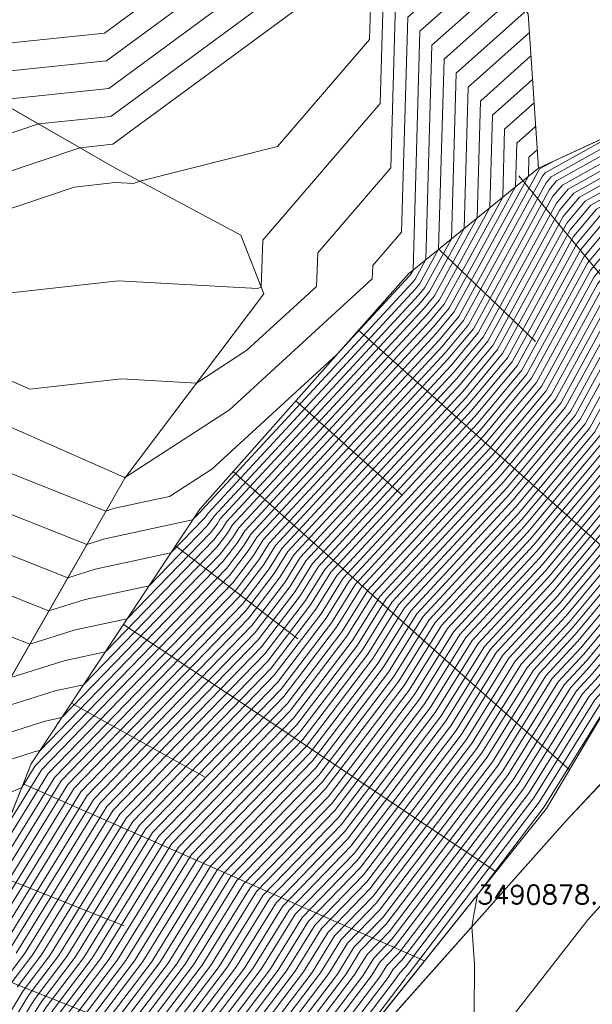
# Model space of a CAD drawing. Header units: metres. Extents: x 3490449 to 3490968, y 5754217 to 5754743.
# Tile 175 of 212: x 3490864 to 3490876, y 5754603 to 5754624. Entities that reach past the tile are written whole.
import ezdxf
from ezdxf.enums import TextEntityAlignment as Align

# ---------------------------------------------------------------- set-up
doc = ezdxf.new("R2010")
doc.units = ezdxf.units.M
doc.header["$LTSCALE"] = 0.25
doc.linetypes.add('Kartierung-07$0$AUSGEZOGEN', pattern=[0])
for name, color, linetype, lineweight, true_color in [('Kartierung-07$0$$BOESCHUNG', 7, 'Continuous', 18, 0x82563a), ('Kartierung-07$0$$BRUCH', 7, 'Continuous', 18, 0x82563a), ('Kartierung-07$0$$HOEHEN_Haupt', 7, 'Continuous', 18, 0x82563a), ('Kartierung-07$0$$HOEHEN_Mittel', 7, 'Continuous', 18, 0x82563a), ('Kartierung-07$0$$P_INF_FL', 7, 'Kartierung-07$0$AUSGEZOGEN', 18, 0x82563a), ('Kartierung-07$0$$P_INF_H_Schacht', 7, 'Kartierung-07$0$AUSGEZOGEN', 18, 0x82563a), ('Kartierung-07$0$$P_INF_NR_Schacht', 7, 'Kartierung-07$0$AUSGEZOGEN', 18, 0x82563a), ('Kartierung-07$0$$P_INF_X', 7, 'Kartierung-07$0$AUSGEZOGEN', 18, 0x82563a), ('Kartierung-07$0$$PKT_SS', 7, 'Continuous', 18, 0x82563a), ('Kartierung-07$0$B_Befestigt', 7, 'Continuous', 18, 0x82563a), ('Kartierung-07$0$B_Boeschung_OK', 7, 'Continuous', 18, 0x82563a), ('Kartierung-07$0$B_Boeschung_UK', 7, 'Continuous', 18, 0x82563a), ('Kartierung-07$0$B_Gelaendeknick', 7, 'Continuous', 18, 0x82563a), ('Kartierung-07$0$Hilfe_DGM', 7, 'Continuous', 18, 0x82563a), ('Kartierung-07$0$SYM_SS', 7, 'Kartierung-07$0$AUSGEZOGEN', 18, 0x82563a)]:
    doc.layers.add(name, color=color, linetype=linetype, lineweight=lineweight, true_color=true_color)
doc.styles.add('Kartierung-07$0$2', font='TXT')
doc.styles.add('Kartierung-07$0$STANDARD', font='romans.shx', dxfattribs={"width": 0.8})

# ---------------------------------------------------------------- blocks, each defined once
blk = doc.blocks.new('Kartierung-07$0$PKT_SS')
at = {"layer": 'Kartierung-07$0$SYM_SS'}
for p, q in [((-0.247, 0.247), (-0.177, 0.177)), ((0.177, 0.177), (0.247, 0.247)), ((0.177, 0.177), (0.247, 0.247)), ((-0.247, -0.247), (-0.177, -0.177)), ((0.177, -0.177), (0.247, -0.247))]:
    blk.add_line(p, q, dxfattribs=at)
blk.add_circle((0, 0), 0.35, dxfattribs=at)
at = {"layer": 'Kartierung-07$0$$P_INF_FL', "style": 'Kartierung-07$0$STANDARD'}
blk.add_attdef('CODE', text='', height=0.8, dxfattribs=at).set_placement((0, 1.7), align=Align.CENTER)
at = {"layer": 'Kartierung-07$0$$P_INF_H_Schacht', "style": 'Kartierung-07$0$STANDARD'}
blk.add_attdef('H', text='', height=0.8, dxfattribs=at).set_placement((0, -1.4), align=Align.CENTER)
at = {"layer": 'Kartierung-07$0$$P_INF_NR_Schacht', "style": 'Kartierung-07$0$STANDARD'}
blk.add_attdef('NR', text='', height=0.8, dxfattribs=at).set_placement((0, 0.7), align=Align.CENTER)
at = {"layer": 'Kartierung-07$0$$P_INF_X', "style": 'Kartierung-07$0$STANDARD'}
blk.add_attdef('X', text='', height=0.8, dxfattribs=at).set_placement((-0.9, -0.4), align=Align.RIGHT)
blk.add_attdef('Y', (0.7, -0.4), '', height=0.8, dxfattribs=at)
at = {"layer": 'Kartierung-07$0$SYM_SS', "style": 'Kartierung-07$0$2'}
blk.add_text('S', height=0.35, dxfattribs=at).set_placement((0, -0.178), align=Align.CENTER)

msp = doc.modelspace()

# ---------------------------------------------------------------- linework, layer by layer
at = {"layer": 'Kartierung-07$0$$BOESCHUNG', "ltscale": 0.02}
for p, q in [((3490874.881, 5754620.434, 0.195), (3490880.504, 5754613.638, -7.786)), ((3490873.186, 5754618.884), (3490875.233, 5754616.925)), ((3490871.48, 5754617.162), (3490878.341, 5754611.076)), ((3490870.152, 5754615.666), (3490872.415, 5754613.659)), ((3490868.825, 5754614.17), (3490875.955, 5754607.845)), ((3490867.602, 5754612.594), (3490870.197, 5754610.624)), ((3490866.497, 5754610.927), (3490874.398, 5754605.692)), ((3490865.392, 5754609.26), (3490868.214, 5754607.698)), ((3490864.372, 5754607.549), (3490872.884, 5754603.801)), ((3490863.632, 5754605.69), (3490866.513, 5754604.543)), ((3490862.892, 5754603.832), (3490870.487, 5754600.807))]:
    msp.add_line(p, q, dxfattribs=at)
at = {"layer": 'Kartierung-07$0$$BRUCH', "ltscale": 0.02}
for p, q in [((3490875.297, 5754620.6), (3490882.316, 5754623.829)), ((3490866.312, 5754620.604), (3490862.905, 5754622.561)), ((3490866.312, 5754620.604), (3490868.988, 5754619.179)), ((3490872.543, 5754618.361), (3490875.297, 5754620.6)), ((3490868.988, 5754619.179), (3490869.472, 5754617.937)), ((3490868.117, 5754613.372), (3490872.543, 5754618.361)), ((3490869.472, 5754617.937), (3490866.524, 5754614.028)), ((3490866.524, 5754614.028), (3490863.251, 5754608.315)), ((3490864.542, 5754607.976), (3490868.117, 5754613.372)), ((3490875.874, 5754606.751), (3490880.25, 5754611.434)), ((3490881.245, 5754610.114), (3490876.343, 5754604.667)), ((3490876.765, 5754609.204), (3490875.467, 5754607.028)), ((3490861.407, 5754600.105), (3490864.542, 5754607.976)), ((3490875.467, 5754607.028), (3490869.689, 5754599.81)), ((3490869.689, 5754599.81), (3490875.874, 5754606.751)), ((3490876.343, 5754604.667), (3490871.064, 5754597.908))]:
    msp.add_line(p, q, dxfattribs=at)
at = {"layer": 'Kartierung-07$0$$HOEHEN_Haupt', "ltscale": 0.02}
for points in [[(3490856.34, 5754586.144), (3490856.648, 5754586.81), (3490858.784, 5754591.035), (3490860.537, 5754593.491), (3490861.584, 5754595.324), (3490863.228, 5754597.69), (3490864.441, 5754599.808), (3490865.76, 5754601.983), (3490865.894, 5754602.201), (3490867.088, 5754603.774), (3490868.352, 5754605.815), (3490870.507, 5754608.039), (3490872.008, 5754610.013), (3490872.719, 5754611.154), (3490874.82, 5754613.423), (3490876.287, 5754615.182), (3490877.216, 5754616.88), (3490878.457, 5754618.368), (3490882.283, 5754620.505), (3490884.15, 5754622.278), (3490885.585, 5754623.646), (3490889.848, 5754627.913), (3490891.039, 5754629.42), (3490894.97, 5754634.628)], [(3490857.1, 5754585.696), (3490857.741, 5754587.081), (3490859.503, 5754590.567), (3490860.95, 5754592.594), (3490862.365, 5754595.07), (3490863.726, 5754597.029), (3490865.271, 5754599.727), (3490866.367, 5754601.534), (3490866.53, 5754601.8), (3490867.985, 5754603.716), (3490869.042, 5754605.424), (3490870.845, 5754607.285), (3490872.559, 5754609.538), (3490873.37, 5754610.84), (3490875.133, 5754612.744), (3490876.802, 5754614.744), (3490877.582, 5754616.17), (3490879.06, 5754617.943), (3490882.275, 5754619.739), (3490884.574, 5754621.92), (3490886.338, 5754623.603), (3490889.978, 5754627.246), (3490891.598, 5754629.296), (3490894.987, 5754633.786)], [(3490863.61, 5754599.89), (3490865.153, 5754602.431), (3490865.257, 5754602.602), (3490866.191, 5754603.832), (3490867.662, 5754606.207), (3490870.169, 5754608.794), (3490871.458, 5754610.489), (3490872.068, 5754611.468), (3490874.507, 5754614.102), (3490875.772, 5754615.619), (3490876.85, 5754617.589), (3490877.855, 5754618.794), (3490882.291, 5754621.272), (3490883.727, 5754622.636), (3490884.831, 5754623.688), (3490889.719, 5754628.581), (3490890.48, 5754629.544), (3490893.357, 5754633.354)], [(3490895.005, 5754632.944), (3490892.157, 5754629.172), (3490890.107, 5754626.579), (3490887.092, 5754623.561), (3490884.997, 5754621.563), (3490882.268, 5754618.972), (3490879.663, 5754617.517), (3490877.948, 5754615.461), (3490877.317, 5754614.307), (3490875.446, 5754612.065), (3490874.022, 5754610.526), (3490873.11, 5754609.062), (3490871.184, 5754606.53), (3490869.733, 5754605.032), (3490868.882, 5754603.658), (3490867.166, 5754601.399), (3490866.975, 5754601.086), (3490866.101, 5754599.646), (3490864.224, 5754596.368), (3490863.146, 5754594.815), (3490861.363, 5754591.697), (3490860.223, 5754590.1), (3490858.834, 5754587.352), (3490857.861, 5754585.249)], [(3490858.621, 5754584.801), (3490859.927, 5754587.623), (3490860.943, 5754589.632), (3490861.776, 5754590.8), (3490863.926, 5754594.561), (3490864.722, 5754595.707), (3490866.931, 5754599.565), (3490867.582, 5754600.637), (3490867.803, 5754600.998), (3490869.778, 5754603.6), (3490870.423, 5754604.641), (3490871.522, 5754605.775), (3490873.661, 5754608.587), (3490874.673, 5754610.212), (3490875.759, 5754611.386), (3490877.832, 5754613.869), (3490878.314, 5754614.751), (3490880.265, 5754617.092), (3490882.26, 5754618.206), (3490885.42, 5754621.205), (3490887.846, 5754623.519), (3490890.237, 5754625.912), (3490892.716, 5754629.048), (3490895.022, 5754632.103)], [(3490859.382, 5754584.354), (3490861.02, 5754587.894), (3490861.662, 5754589.164), (3490862.189, 5754589.903), (3490864.707, 5754594.307), (3490865.221, 5754595.046), (3490867.762, 5754599.484), (3490868.189, 5754600.188), (3490868.439, 5754600.597), (3490870.675, 5754603.542), (3490871.113, 5754604.25), (3490871.86, 5754605.02), (3490874.211, 5754608.112), (3490875.324, 5754609.898), (3490876.072, 5754610.706), (3490878.347, 5754613.432), (3490878.68, 5754614.042), (3490880.868, 5754616.666), (3490882.252, 5754617.439), (3490885.843, 5754620.847), (3490888.6, 5754623.477), (3490890.366, 5754625.245), (3490893.274, 5754628.925), (3490895.039, 5754631.261)], [(3490862.78, 5754599.971), (3490864.546, 5754602.88), (3490864.621, 5754603.003), (3490865.294, 5754603.89), (3490866.972, 5754606.598), (3490869.831, 5754609.549), (3490870.907, 5754610.964), (3490871.417, 5754611.782), (3490874.193, 5754614.782), (3490875.257, 5754616.056), (3490876.484, 5754618.298), (3490877.252, 5754619.219), (3490882.298, 5754622.038), (3490883.304, 5754622.993), (3490884.077, 5754623.73), (3490889.589, 5754629.248), (3490889.922, 5754629.668), (3490891.177, 5754631.33)], [(3490860.142, 5754583.907), (3490862.113, 5754588.165), (3490862.382, 5754588.697), (3490862.602, 5754589.006), (3490865.488, 5754594.052), (3490865.719, 5754594.385), (3490868.592, 5754599.403), (3490868.797, 5754599.74), (3490869.076, 5754600.197), (3490871.572, 5754603.484), (3490871.804, 5754603.858), (3490872.198, 5754604.266), (3490874.762, 5754607.636), (3490875.976, 5754609.584), (3490876.385, 5754610.027), (3490878.861, 5754612.995), (3490879.046, 5754613.332), (3490881.471, 5754616.241), (3490882.245, 5754616.673), (3490886.266, 5754620.49), (3490889.354, 5754623.434), (3490890.496, 5754624.578), (3490893.833, 5754628.801), (3490895.056, 5754630.42)], [(3490870.347, 5754600.632), (3490872.469, 5754603.426), (3490872.494, 5754603.467), (3490872.537, 5754603.511), (3490875.313, 5754607.161), (3490876.627, 5754609.271), (3490876.699, 5754609.348), (3490879.376, 5754612.557), (3490879.412, 5754612.623), (3490882.073, 5754615.815), (3490882.237, 5754615.906), (3490886.689, 5754620.132), (3490890.107, 5754623.392), (3490890.625, 5754623.911), (3490894.392, 5754628.677), (3490895.073, 5754629.578)], [(3490863.984, 5754603.404), (3490864.398, 5754603.948), (3490866.281, 5754606.99), (3490869.492, 5754610.303), (3490870.356, 5754611.439), (3490870.765, 5754612.096), (3490873.88, 5754615.461), (3490874.742, 5754616.494), (3490876.118, 5754619.008), (3490876.649, 5754619.645), (3490882.306, 5754622.805), (3490882.881, 5754623.351), (3490883.323, 5754623.773), (3490888.451, 5754628.905)], [(3490871.592, 5754628.048), (3490870.924, 5754627.123), (3490869.338, 5754625.846), (3490866.095, 5754623.46), (3490863.291, 5754623.171)], [(3490873.022, 5754626.335), (3490871.977, 5754624.887), (3490871.754, 5754624.688), (3490871.715, 5754623.327), (3490869.766, 5754621.058), (3490866.847, 5754620.319), (3490866.707, 5754620.271), (3490866.322, 5754620.292), (3490865.448, 5754620.194), (3490861.941, 5754619.014)], [(3490863.501, 5754604.006), (3490865.591, 5754607.381), (3490869.154, 5754611.058), (3490869.806, 5754611.915), (3490870.114, 5754612.41), (3490873.567, 5754616.14), (3490874.227, 5754616.931), (3490875.752, 5754619.717), (3490876.047, 5754620.071), (3490882.313, 5754623.571), (3490882.458, 5754623.709), (3490882.569, 5754623.815), (3490883.859, 5754625.106)], [(3490874.452, 5754624.623), (3490874.133, 5754624.18), (3490873.04, 5754623.205), (3490872.91, 5754618.659), (3490872.682, 5754618.243), (3490872.628, 5754618.178), (3490868.16, 5754613.351), (3490868.153, 5754613.341), (3490868.139, 5754613.322), (3490867.964, 5754613.142), (3490866.104, 5754612.745), (3490865.72, 5754612.624), (3490861.462, 5754614.308)], [(3490875.173, 5754622.478), (3490874.325, 5754621.721), (3490874.269, 5754619.765), (3490873.197, 5754617.806), (3490872.941, 5754617.498), (3490868.811, 5754613.037), (3490868.704, 5754612.865), (3490868.478, 5754612.567), (3490865.652, 5754609.651), (3490865.049, 5754609.523), (3490863.7, 5754609.098)], [(3490850.41, 5754602.341), (3490850.742, 5754603.043), (3490851.58, 5754603.66), (3490853.658, 5754607.006), (3490855.203, 5754607.148), (3490855.615, 5754606.417), (3490856.391, 5754605.94), (3490856.949, 5754605.566), (3490857.734, 5754605.605), (3490858.727, 5754605.68), (3490860.807, 5754605.228), (3490861.626, 5754605.024), (3490863.07, 5754605.523), (3490863.668, 5754605.783), (3490864.901, 5754607.772), (3490868.816, 5754611.813), (3490869.255, 5754612.39), (3490869.463, 5754612.723), (3490873.254, 5754616.819), (3490873.712, 5754617.368), (3490875.386, 5754620.427), (3490875.444, 5754620.496), (3490877.183, 5754621.468)]]:
    msp.add_lwpolyline(points, dxfattribs=at)
at = {"layer": 'Kartierung-07$0$$HOEHEN_Mittel', "ltscale": 0.02}
for points in [[(3490894.967, 5754634.796), (3490890.927, 5754629.445), (3490889.822, 5754628.047), (3490885.434, 5754623.654), (3490884.066, 5754622.35), (3490882.284, 5754620.659), (3490878.337, 5754618.453), (3490877.143, 5754617.021), (3490876.184, 5754615.269), (3490874.757, 5754613.559), (3490872.589, 5754611.217), (3490871.898, 5754610.108), (3490870.44, 5754608.19), (3490868.214, 5754605.894), (3490866.909, 5754603.786), (3490865.766, 5754602.282), (3490865.639, 5754602.073), (3490864.275, 5754599.825), (3490863.128, 5754597.822), (3490861.428, 5754595.375), (3490860.454, 5754593.671), (3490858.64, 5754591.129), (3490856.43, 5754586.756), (3490856.188, 5754586.233)], [(3490894.665, 5754634.569), (3490890.816, 5754629.47), (3490889.797, 5754628.18), (3490885.283, 5754623.663), (3490883.981, 5754622.421), (3490882.286, 5754620.812), (3490878.216, 5754618.539), (3490877.07, 5754617.163), (3490876.081, 5754615.356), (3490874.694, 5754613.695), (3490872.459, 5754611.28), (3490871.788, 5754610.203), (3490870.372, 5754608.341), (3490868.076, 5754605.972), (3490866.729, 5754603.798), (3490865.639, 5754602.362), (3490865.517, 5754602.162), (3490864.109, 5754599.841), (3490863.028, 5754597.954), (3490861.272, 5754595.426), (3490860.371, 5754593.85), (3490858.496, 5754591.222), (3490856.211, 5754586.702), (3490856.036, 5754586.323)], [(3490856.492, 5754586.054), (3490856.867, 5754586.865), (3490858.928, 5754590.942), (3490860.619, 5754593.312), (3490861.74, 5754595.273), (3490863.327, 5754597.558), (3490864.607, 5754599.792), (3490865.882, 5754601.893), (3490866.021, 5754602.121), (3490867.267, 5754603.763), (3490868.49, 5754605.737), (3490870.575, 5754607.888), (3490872.119, 5754609.918), (3490872.849, 5754611.091), (3490874.882, 5754613.287), (3490876.39, 5754615.094), (3490877.289, 5754616.738), (3490878.578, 5754618.283), (3490882.281, 5754620.352), (3490884.235, 5754622.207), (3490885.735, 5754623.637), (3490889.874, 5754627.78), (3490891.151, 5754629.395), (3490894.974, 5754634.459)], [(3490856.644, 5754585.965), (3490857.085, 5754586.919), (3490859.072, 5754590.848), (3490860.702, 5754593.133), (3490861.896, 5754595.222), (3490863.427, 5754597.426), (3490864.773, 5754599.776), (3490866.003, 5754601.803), (3490866.148, 5754602.041), (3490867.447, 5754603.751), (3490868.628, 5754605.659), (3490870.642, 5754607.737), (3490872.229, 5754609.823), (3490872.98, 5754611.028), (3490874.945, 5754613.152), (3490876.493, 5754615.007), (3490877.363, 5754616.596), (3490878.699, 5754618.198), (3490882.28, 5754620.199), (3490884.32, 5754622.135), (3490885.886, 5754623.629), (3490889.9, 5754627.647), (3490891.263, 5754629.371), (3490894.977, 5754634.291)], [(3490855.992, 5754586.648), (3490858.352, 5754591.316), (3490860.289, 5754594.03), (3490861.116, 5754595.477), (3490862.929, 5754598.087), (3490863.943, 5754599.857), (3490865.396, 5754602.252), (3490865.512, 5754602.442), (3490866.55, 5754603.809), (3490867.938, 5754606.05), (3490870.304, 5754608.492), (3490871.678, 5754610.298), (3490872.328, 5754611.342), (3490874.632, 5754613.831), (3490875.978, 5754615.444), (3490876.997, 5754617.305), (3490878.096, 5754618.624), (3490882.287, 5754620.965), (3490883.897, 5754622.493), (3490885.132, 5754623.671), (3490889.771, 5754628.314), (3490890.704, 5754629.495), (3490894.229, 5754634.164)], [(3490856.796, 5754585.875), (3490857.304, 5754586.973), (3490859.216, 5754590.755), (3490860.784, 5754592.953), (3490862.053, 5754595.171), (3490863.527, 5754597.293), (3490864.939, 5754599.76), (3490866.124, 5754601.714), (3490866.275, 5754601.961), (3490867.626, 5754603.739), (3490868.766, 5754605.58), (3490870.71, 5754607.586), (3490872.339, 5754609.728), (3490873.11, 5754610.966), (3490875.008, 5754613.016), (3490876.596, 5754614.919), (3490877.436, 5754616.454), (3490878.819, 5754618.113), (3490882.278, 5754620.046), (3490884.404, 5754622.064), (3490886.037, 5754623.62), (3490889.926, 5754627.513), (3490891.374, 5754629.346), (3490894.981, 5754634.123)], [(3490893.793, 5754633.759), (3490890.592, 5754629.519), (3490889.745, 5754628.447), (3490884.981, 5754623.68), (3490883.812, 5754622.564), (3490882.289, 5754621.119), (3490877.975, 5754618.709), (3490876.923, 5754617.447), (3490875.875, 5754615.531), (3490874.569, 5754613.967), (3490872.198, 5754611.405), (3490871.568, 5754610.393), (3490870.237, 5754608.643), (3490867.8, 5754606.128), (3490866.371, 5754603.821), (3490865.384, 5754602.522), (3490865.274, 5754602.342), (3490863.776, 5754599.873), (3490862.829, 5754598.219), (3490860.96, 5754595.527), (3490860.206, 5754594.209), (3490858.208, 5754591.409), (3490855.774, 5754586.594)], [(3490856.948, 5754585.786), (3490857.523, 5754587.027), (3490859.359, 5754590.661), (3490860.867, 5754592.774), (3490862.209, 5754595.12), (3490863.626, 5754597.161), (3490865.105, 5754599.743), (3490866.246, 5754601.624), (3490866.403, 5754601.881), (3490867.805, 5754603.728), (3490868.904, 5754605.502), (3490870.778, 5754607.436), (3490872.449, 5754609.633), (3490873.24, 5754610.903), (3490875.07, 5754612.88), (3490876.699, 5754614.832), (3490877.509, 5754616.312), (3490878.94, 5754618.028), (3490882.277, 5754619.892), (3490884.489, 5754621.992), (3490886.188, 5754623.612), (3490889.952, 5754627.38), (3490891.486, 5754629.321), (3490894.984, 5754633.954)], [(3490894.991, 5754633.618), (3490891.71, 5754629.272), (3490890.004, 5754627.113), (3490886.489, 5754623.595), (3490884.658, 5754621.849), (3490882.274, 5754619.586), (3490879.181, 5754617.858), (3490877.655, 5754616.028), (3490876.905, 5754614.657), (3490875.195, 5754612.608), (3490873.501, 5754610.777), (3490872.669, 5754609.443), (3490870.913, 5754607.134), (3490869.181, 5754605.346), (3490868.164, 5754603.705), (3490866.657, 5754601.72), (3490866.489, 5754601.444), (3490865.437, 5754599.711), (3490863.826, 5754596.897), (3490862.521, 5754595.019), (3490861.032, 5754592.415), (3490859.647, 5754590.474), (3490857.96, 5754587.135), (3490857.252, 5754585.607)], [(3490857.405, 5754585.517), (3490858.178, 5754587.19), (3490859.791, 5754590.38), (3490861.115, 5754592.235), (3490862.677, 5754594.968), (3490863.925, 5754596.765), (3490865.603, 5754599.695), (3490866.61, 5754601.355), (3490866.785, 5754601.64), (3490868.343, 5754603.693), (3490869.319, 5754605.267), (3490870.981, 5754606.983), (3490872.779, 5754609.348), (3490873.631, 5754610.714), (3490875.258, 5754612.472), (3490877.008, 5754614.569), (3490877.729, 5754615.886), (3490879.301, 5754617.773), (3490882.272, 5754619.432), (3490884.743, 5754621.777), (3490886.64, 5754623.587), (3490890.03, 5754626.979), (3490891.822, 5754629.247), (3490894.994, 5754633.449)], [(3490857.557, 5754585.428), (3490858.397, 5754587.244), (3490859.935, 5754590.287), (3490861.198, 5754592.056), (3490862.833, 5754594.917), (3490864.025, 5754596.632), (3490865.769, 5754599.679), (3490866.732, 5754601.265), (3490866.912, 5754601.56), (3490868.523, 5754603.681), (3490869.457, 5754605.189), (3490871.048, 5754606.832), (3490872.89, 5754609.253), (3490873.761, 5754610.652), (3490875.321, 5754612.336), (3490877.111, 5754614.482), (3490877.802, 5754615.744), (3490879.422, 5754617.687), (3490882.271, 5754619.279), (3490884.827, 5754621.706), (3490886.791, 5754623.578), (3490890.056, 5754626.846), (3490891.933, 5754629.222), (3490894.998, 5754633.281)], [(3490895.001, 5754633.113), (3490892.045, 5754629.197), (3490890.081, 5754626.713), (3490886.941, 5754623.57), (3490884.912, 5754621.634), (3490882.269, 5754619.126), (3490879.542, 5754617.602), (3490877.875, 5754615.603), (3490877.214, 5754614.394), (3490875.383, 5754612.201), (3490873.891, 5754610.589), (3490873, 5754609.158), (3490871.116, 5754606.681), (3490869.595, 5754605.111), (3490868.702, 5754603.67), (3490867.039, 5754601.48), (3490866.853, 5754601.175), (3490865.935, 5754599.662), (3490864.125, 5754596.5), (3490862.989, 5754594.866), (3490861.28, 5754591.877), (3490860.079, 5754590.193), (3490858.616, 5754587.298), (3490857.709, 5754585.338)], [(3490863.444, 5754599.906), (3490865.031, 5754602.521), (3490865.13, 5754602.682), (3490866.012, 5754603.844), (3490867.524, 5754606.285), (3490870.101, 5754608.945), (3490871.348, 5754610.584), (3490871.938, 5754611.531), (3490874.444, 5754614.238), (3490875.669, 5754615.706), (3490876.777, 5754617.731), (3490877.734, 5754618.879), (3490882.292, 5754621.425), (3490883.643, 5754622.707), (3490884.68, 5754623.696), (3490889.693, 5754628.714), (3490890.369, 5754629.569), (3490892.921, 5754632.95)], [(3490895.008, 5754632.776), (3490892.269, 5754629.148), (3490890.133, 5754626.446), (3490887.243, 5754623.553), (3490885.081, 5754621.491), (3490882.266, 5754618.819), (3490879.783, 5754617.432), (3490878.021, 5754615.319), (3490877.42, 5754614.219), (3490875.509, 5754611.929), (3490874.152, 5754610.463), (3490873.22, 5754608.967), (3490871.251, 5754606.379), (3490869.871, 5754604.954), (3490869.061, 5754603.647), (3490867.294, 5754601.319), (3490867.096, 5754600.996), (3490866.267, 5754599.63), (3490864.324, 5754596.236), (3490863.302, 5754594.764), (3490861.446, 5754591.518), (3490860.367, 5754590.006), (3490859.053, 5754587.406), (3490858.013, 5754585.159)], [(3490895.011, 5754632.608), (3490892.38, 5754629.123), (3490890.159, 5754626.312), (3490887.394, 5754623.544), (3490885.166, 5754621.42), (3490882.265, 5754618.666), (3490879.904, 5754617.347), (3490878.095, 5754615.177), (3490877.523, 5754614.132), (3490875.571, 5754611.793), (3490874.282, 5754610.401), (3490873.33, 5754608.872), (3490871.319, 5754606.228), (3490870.009, 5754604.876), (3490869.24, 5754603.635), (3490867.421, 5754601.239), (3490867.218, 5754600.906), (3490866.433, 5754599.614), (3490864.423, 5754596.104), (3490863.458, 5754594.714), (3490861.528, 5754591.338), (3490860.511, 5754589.913), (3490859.271, 5754587.461), (3490858.165, 5754585.07)], [(3490863.278, 5754599.922), (3490864.91, 5754602.611), (3490865.003, 5754602.763), (3490865.833, 5754603.856), (3490867.386, 5754606.363), (3490870.034, 5754609.096), (3490871.237, 5754610.679), (3490871.807, 5754611.593), (3490874.381, 5754614.374), (3490875.566, 5754615.794), (3490876.704, 5754617.873), (3490877.614, 5754618.964), (3490882.294, 5754621.579), (3490883.558, 5754622.779), (3490884.529, 5754623.705), (3490889.667, 5754628.847), (3490890.257, 5754629.594), (3490892.485, 5754632.545)], [(3490858.317, 5754584.98), (3490859.49, 5754587.515), (3490860.655, 5754589.819), (3490861.611, 5754591.159), (3490863.614, 5754594.663), (3490864.523, 5754595.972), (3490866.599, 5754599.597), (3490867.339, 5754600.816), (3490867.548, 5754601.159), (3490869.42, 5754603.623), (3490870.147, 5754604.798), (3490871.387, 5754606.077), (3490873.44, 5754608.777), (3490874.412, 5754610.338), (3490875.634, 5754611.657), (3490877.626, 5754614.044), (3490878.168, 5754615.035), (3490880.024, 5754617.262), (3490882.263, 5754618.513), (3490885.251, 5754621.348), (3490887.544, 5754623.536), (3490890.185, 5754626.179), (3490892.492, 5754629.098), (3490895.015, 5754632.439)], [(3490858.469, 5754584.891), (3490859.709, 5754587.569), (3490860.799, 5754589.726), (3490861.693, 5754590.98), (3490863.77, 5754594.612), (3490864.623, 5754595.839), (3490866.765, 5754599.581), (3490867.46, 5754600.727), (3490867.675, 5754601.079), (3490869.599, 5754603.612), (3490870.285, 5754604.719), (3490871.454, 5754605.926), (3490873.55, 5754608.682), (3490874.543, 5754610.275), (3490875.697, 5754611.521), (3490877.729, 5754613.957), (3490878.241, 5754614.893), (3490880.145, 5754617.177), (3490882.261, 5754618.359), (3490885.335, 5754621.277), (3490887.695, 5754623.527), (3490890.211, 5754626.045), (3490892.604, 5754629.073), (3490895.018, 5754632.271)], [(3490863.112, 5754599.938), (3490864.788, 5754602.701), (3490864.875, 5754602.843), (3490865.653, 5754603.867), (3490867.248, 5754606.442), (3490869.966, 5754609.247), (3490871.127, 5754610.774), (3490871.677, 5754611.656), (3490874.319, 5754614.51), (3490875.463, 5754615.881), (3490876.631, 5754618.015), (3490877.493, 5754619.049), (3490882.295, 5754621.732), (3490883.474, 5754622.85), (3490884.378, 5754623.713), (3490889.641, 5754628.981), (3490890.145, 5754629.619), (3490892.049, 5754632.14)], [(3490858.773, 5754584.712), (3490860.146, 5754587.677), (3490861.087, 5754589.539), (3490861.859, 5754590.621), (3490864.082, 5754594.51), (3490864.822, 5754595.575), (3490867.097, 5754599.549), (3490867.703, 5754600.547), (3490867.93, 5754600.918), (3490869.958, 5754603.589), (3490870.561, 5754604.563), (3490871.59, 5754605.624), (3490873.771, 5754608.492), (3490874.803, 5754610.149), (3490875.822, 5754611.25), (3490877.935, 5754613.782), (3490878.387, 5754614.609), (3490880.386, 5754617.007), (3490882.258, 5754618.053), (3490885.504, 5754621.134), (3490887.997, 5754623.51), (3490890.263, 5754625.779), (3490892.827, 5754629.024), (3490895.025, 5754631.934)], [(3490858.926, 5754584.622), (3490860.364, 5754587.731), (3490861.23, 5754589.445), (3490861.941, 5754590.441), (3490864.239, 5754594.459), (3490864.922, 5754595.443), (3490867.263, 5754599.532), (3490867.825, 5754600.458), (3490868.057, 5754600.838), (3490870.137, 5754603.577), (3490870.699, 5754604.484), (3490871.657, 5754605.473), (3490873.881, 5754608.397), (3490874.934, 5754610.087), (3490875.884, 5754611.114), (3490878.038, 5754613.695), (3490878.461, 5754614.467), (3490880.507, 5754616.921), (3490882.257, 5754617.899), (3490885.589, 5754621.062), (3490888.147, 5754623.502), (3490890.289, 5754625.645), (3490892.939, 5754628.999), (3490895.028, 5754631.766)], [(3490862.946, 5754599.955), (3490864.667, 5754602.79), (3490864.748, 5754602.923), (3490865.474, 5754603.879), (3490867.11, 5754606.52), (3490869.898, 5754609.398), (3490871.017, 5754610.869), (3490871.547, 5754611.719), (3490874.256, 5754614.646), (3490875.36, 5754615.969), (3490876.557, 5754618.157), (3490877.373, 5754619.134), (3490882.297, 5754621.885), (3490883.389, 5754622.922), (3490884.228, 5754623.722), (3490889.615, 5754629.114), (3490890.033, 5754629.643), (3490891.613, 5754631.735)], [(3490859.078, 5754584.533), (3490860.583, 5754587.786), (3490861.374, 5754589.351), (3490862.024, 5754590.262), (3490864.395, 5754594.408), (3490865.021, 5754595.311), (3490867.43, 5754599.516), (3490867.946, 5754600.368), (3490868.185, 5754600.758), (3490870.316, 5754603.565), (3490870.837, 5754604.406), (3490871.725, 5754605.322), (3490873.991, 5754608.302), (3490875.064, 5754610.024), (3490875.947, 5754610.978), (3490878.141, 5754613.607), (3490878.534, 5754614.325), (3490880.627, 5754616.836), (3490882.255, 5754617.746), (3490885.674, 5754620.991), (3490888.298, 5754623.494), (3490890.315, 5754625.512), (3490893.051, 5754628.974), (3490895.032, 5754631.598)], [(3490895.035, 5754631.43), (3490893.163, 5754628.949), (3490890.341, 5754625.378), (3490888.449, 5754623.485), (3490885.758, 5754620.919), (3490882.254, 5754617.593), (3490880.748, 5754616.751), (3490878.607, 5754614.184), (3490878.244, 5754613.52), (3490876.01, 5754610.842), (3490875.194, 5754609.961), (3490874.101, 5754608.207), (3490871.793, 5754605.171), (3490870.975, 5754604.328), (3490870.496, 5754603.554), (3490868.312, 5754600.678), (3490868.068, 5754600.278), (3490867.596, 5754599.5), (3490865.121, 5754595.178), (3490864.551, 5754594.357), (3490862.107, 5754590.082), (3490861.518, 5754589.258), (3490860.802, 5754587.84), (3490859.23, 5754584.443)], [(3490859.534, 5754584.264), (3490861.239, 5754587.948), (3490861.806, 5754589.071), (3490862.272, 5754589.724), (3490864.863, 5754594.256), (3490865.32, 5754594.914), (3490867.928, 5754599.467), (3490868.311, 5754600.099), (3490868.566, 5754600.517), (3490870.854, 5754603.531), (3490871.251, 5754604.171), (3490871.928, 5754604.87), (3490874.321, 5754608.017), (3490875.455, 5754609.836), (3490876.135, 5754610.571), (3490878.449, 5754613.345), (3490878.753, 5754613.9), (3490880.989, 5754616.581), (3490882.251, 5754617.286), (3490885.927, 5754620.776), (3490888.75, 5754623.468), (3490890.392, 5754625.112), (3490893.386, 5754628.9), (3490895.042, 5754631.093)], [(3490859.686, 5754584.175), (3490861.457, 5754588.002), (3490861.95, 5754588.977), (3490862.355, 5754589.544), (3490865.019, 5754594.205), (3490865.42, 5754594.782), (3490868.094, 5754599.451), (3490868.432, 5754600.009), (3490868.694, 5754600.437), (3490871.034, 5754603.519), (3490871.389, 5754604.093), (3490871.996, 5754604.719), (3490874.432, 5754607.922), (3490875.585, 5754609.773), (3490876.198, 5754610.435), (3490878.552, 5754613.257), (3490878.827, 5754613.758), (3490881.109, 5754616.496), (3490882.249, 5754617.133), (3490886.012, 5754620.704), (3490888.901, 5754623.46), (3490890.418, 5754624.978), (3490893.498, 5754628.875), (3490895.045, 5754630.925)], [(3490862.614, 5754599.987), (3490864.424, 5754602.97), (3490864.494, 5754603.083), (3490865.115, 5754603.902), (3490866.834, 5754606.676), (3490869.763, 5754609.7), (3490870.797, 5754611.059), (3490871.286, 5754611.845), (3490874.131, 5754614.917), (3490875.154, 5754616.144), (3490876.411, 5754618.44), (3490877.132, 5754619.305), (3490882.3, 5754622.192), (3490883.22, 5754623.065), (3490883.926, 5754623.739), (3490889.563, 5754629.381), (3490889.81, 5754629.693), (3490890.741, 5754630.926)], [(3490859.838, 5754584.086), (3490861.676, 5754588.057), (3490862.094, 5754588.884), (3490862.437, 5754589.365), (3490865.175, 5754594.154), (3490865.52, 5754594.65), (3490868.26, 5754599.435), (3490868.554, 5754599.919), (3490868.821, 5754600.357), (3490871.213, 5754603.507), (3490871.527, 5754604.015), (3490872.063, 5754604.568), (3490874.542, 5754607.827), (3490875.715, 5754609.71), (3490876.26, 5754610.299), (3490878.655, 5754613.17), (3490878.9, 5754613.616), (3490881.23, 5754616.411), (3490882.248, 5754616.98), (3490886.097, 5754620.633), (3490889.052, 5754623.451), (3490890.444, 5754624.845), (3490893.61, 5754628.85), (3490895.049, 5754630.756)], [(3490859.99, 5754583.996), (3490861.894, 5754588.111), (3490862.238, 5754588.79), (3490862.52, 5754589.185), (3490865.331, 5754594.103), (3490865.619, 5754594.517), (3490868.426, 5754599.419), (3490868.675, 5754599.83), (3490868.948, 5754600.277), (3490871.392, 5754603.496), (3490871.665, 5754603.936), (3490872.131, 5754604.417), (3490874.652, 5754607.732), (3490875.845, 5754609.647), (3490876.323, 5754610.163), (3490878.758, 5754613.082), (3490878.973, 5754613.474), (3490881.35, 5754616.326), (3490882.246, 5754616.826), (3490886.181, 5754620.561), (3490889.203, 5754623.443), (3490890.47, 5754624.711), (3490893.722, 5754628.825), (3490895.052, 5754630.588)], [(3490890.304, 5754630.521), (3490889.698, 5754629.718), (3490889.537, 5754629.514), (3490883.775, 5754623.747), (3490883.135, 5754623.137), (3490882.301, 5754622.345), (3490877.011, 5754619.39), (3490876.338, 5754618.582), (3490875.051, 5754616.231), (3490874.068, 5754615.053), (3490871.156, 5754611.907), (3490870.687, 5754611.154), (3490869.695, 5754609.851), (3490866.696, 5754606.755), (3490864.936, 5754603.914), (3490864.366, 5754603.164), (3490864.303, 5754603.059), (3490862.448, 5754600.003)], [(3490860.295, 5754583.817), (3490862.332, 5754588.219), (3490862.526, 5754588.603), (3490862.685, 5754588.826), (3490865.644, 5754594.001), (3490865.819, 5754594.253), (3490868.758, 5754599.386), (3490868.918, 5754599.65), (3490869.203, 5754600.116), (3490871.751, 5754603.473), (3490871.942, 5754603.78), (3490872.266, 5754604.115), (3490874.872, 5754607.541), (3490876.106, 5754609.522), (3490876.448, 5754609.891), (3490878.964, 5754612.907), (3490879.119, 5754613.19), (3490881.591, 5754616.155), (3490882.243, 5754616.52), (3490886.351, 5754620.418), (3490889.504, 5754623.426), (3490890.522, 5754624.444), (3490893.945, 5754628.776), (3490895.059, 5754630.251)], [(3490860.786, 5754584.46), (3490862.55, 5754588.273), (3490862.67, 5754588.51), (3490862.768, 5754588.647), (3490865.8, 5754593.951), (3490865.918, 5754594.121), (3490868.924, 5754599.37), (3490869.039, 5754599.56), (3490869.33, 5754600.036), (3490871.931, 5754603.461), (3490872.08, 5754603.702), (3490872.334, 5754603.964), (3490874.982, 5754607.446), (3490876.236, 5754609.459), (3490876.511, 5754609.756), (3490879.067, 5754612.82), (3490879.193, 5754613.048), (3490881.712, 5754616.07), (3490882.242, 5754616.366), (3490886.435, 5754620.347), (3490889.655, 5754623.417), (3490890.548, 5754624.311), (3490894.057, 5754628.751), (3490895.062, 5754630.083)], [(3490889.868, 5754630.116), (3490889.586, 5754629.742), (3490889.512, 5754629.648), (3490883.625, 5754623.756), (3490883.05, 5754623.208), (3490882.303, 5754622.498), (3490876.89, 5754619.475), (3490876.265, 5754618.724), (3490874.948, 5754616.319), (3490874.005, 5754615.189), (3490871.026, 5754611.97), (3490870.577, 5754611.249), (3490869.628, 5754610.002), (3490866.558, 5754606.833), (3490864.756, 5754603.925), (3490864.239, 5754603.244)], [(3490862.85, 5754588.468), (3490865.956, 5754593.9), (3490866.018, 5754593.989), (3490869.09, 5754599.354), (3490869.161, 5754599.471), (3490869.457, 5754599.956), (3490872.11, 5754603.449), (3490872.218, 5754603.623), (3490872.401, 5754603.813), (3490875.093, 5754607.351), (3490876.366, 5754609.396), (3490876.573, 5754609.62), (3490879.17, 5754612.732), (3490879.266, 5754612.907), (3490881.832, 5754615.985), (3490882.24, 5754616.213), (3490886.52, 5754620.275), (3490889.806, 5754623.409), (3490890.574, 5754624.178), (3490894.169, 5754628.726), (3490895.066, 5754629.915)], [(3490864.112, 5754603.324), (3490864.577, 5754603.937), (3490866.42, 5754606.911), (3490869.56, 5754610.152), (3490870.466, 5754611.344), (3490870.895, 5754612.033), (3490873.943, 5754615.325), (3490874.845, 5754616.406), (3490876.191, 5754618.866), (3490876.77, 5754619.56), (3490882.304, 5754622.652), (3490882.966, 5754623.28), (3490883.474, 5754623.764), (3490889.37, 5754629.665)], [(3490869.585, 5754599.876), (3490872.289, 5754603.438), (3490872.356, 5754603.545), (3490872.469, 5754603.662), (3490875.203, 5754607.256), (3490876.497, 5754609.333), (3490876.636, 5754609.484), (3490879.273, 5754612.645), (3490879.339, 5754612.765), (3490881.953, 5754615.9), (3490882.239, 5754616.06), (3490886.604, 5754620.204), (3490889.957, 5754623.401), (3490890.6, 5754624.044), (3490894.28, 5754628.701), (3490895.069, 5754629.746)], [(3490867.609, 5754586.646), (3490874.085, 5754594.701), (3490874.152, 5754594.805), (3490877.514, 5754600.154), (3490877.59, 5754600.276), (3490877.532, 5754600.237), (3490877.421, 5754600.484), (3490873.93, 5754601.577), (3490873.944, 5754603.733), (3490873.883, 5754604.517), (3490873.929, 5754604.774), (3490874.004, 5754605.201), (3490875.423, 5754607.066), (3490876.757, 5754609.208), (3490876.761, 5754609.212), (3490879.479, 5754612.47), (3490879.485, 5754612.481), (3490882.194, 5754615.73), (3490882.236, 5754615.753), (3490886.774, 5754620.061), (3490890.258, 5754623.384), (3490890.651, 5754623.777), (3490894.504, 5754628.652), (3490895.076, 5754629.41)], [(3490887.533, 5754628.145), (3490883.172, 5754623.781), (3490882.797, 5754623.423), (3490882.307, 5754622.958), (3490876.529, 5754619.73), (3490876.045, 5754619.15), (3490874.639, 5754616.581), (3490873.818, 5754615.597), (3490870.635, 5754612.158), (3490870.246, 5754611.534), (3490869.425, 5754610.454), (3490866.143, 5754607.068), (3490864.218, 5754603.96)], [(3490862.94, 5754622.541), (3490866.14, 5754622.871), (3490869.899, 5754625.637), (3490871.059, 5754626.571), (3490871.878, 5754627.706)], [(3490863.816, 5754622.038), (3490866.184, 5754622.283), (3490870.46, 5754625.428), (3490871.194, 5754626.018), (3490872.164, 5754627.363)], [(3490864.039, 5754603.972), (3490866.005, 5754607.146), (3490869.357, 5754610.605), (3490870.136, 5754611.629), (3490870.505, 5754612.221), (3490873.755, 5754615.732), (3490874.536, 5754616.668), (3490875.972, 5754619.292), (3490876.408, 5754619.815), (3490882.309, 5754623.112), (3490882.712, 5754623.494), (3490883.022, 5754623.789), (3490886.614, 5754627.385)], [(3490872.45, 5754627.021), (3490871.328, 5754625.466), (3490871.021, 5754625.219), (3490866.229, 5754621.694), (3490864.692, 5754621.535), (3490862.418, 5754620.77)], [(3490872.736, 5754626.678), (3490871.546, 5754625.028), (3490871.497, 5754624.985), (3490871.488, 5754624.687), (3490871.062, 5754624.191), (3490870.158, 5754623.962), (3490866.274, 5754621.105), (3490865.568, 5754621.032), (3490862.18, 5754619.892)], [(3490863.86, 5754603.983), (3490865.867, 5754607.224), (3490869.289, 5754610.756), (3490870.026, 5754611.724), (3490870.374, 5754612.284), (3490873.692, 5754615.868), (3490874.433, 5754616.756), (3490875.899, 5754619.434), (3490876.288, 5754619.9), (3490882.31, 5754623.265), (3490882.627, 5754623.566), (3490882.871, 5754623.798), (3490885.696, 5754626.626)], [(3490873.308, 5754625.993), (3490872.408, 5754624.746), (3490872.011, 5754624.392), (3490871.942, 5754621.966), (3490869.454, 5754619.072), (3490869.418, 5754618.075), (3490869.34, 5754618.048), (3490866.389, 5754618.211), (3490862.517, 5754617.776)], [(3490863.68, 5754603.995), (3490865.729, 5754607.303), (3490869.222, 5754610.907), (3490869.916, 5754611.82), (3490870.244, 5754612.347), (3490873.63, 5754616.004), (3490874.33, 5754616.843), (3490875.825, 5754619.576), (3490876.167, 5754619.985), (3490882.312, 5754623.418), (3490882.543, 5754623.637), (3490882.72, 5754623.806), (3490884.777, 5754625.866)], [(3490873.594, 5754625.65), (3490872.839, 5754624.604), (3490872.268, 5754624.095), (3490872.169, 5754620.606), (3490870.62, 5754618.804), (3490870.594, 5754618.092), (3490869.116, 5754616.739), (3490868.043, 5754616.042), (3490866.456, 5754616.13), (3490864.511, 5754615.911), (3490861.464, 5754617.258)], [(3490873.88, 5754625.308), (3490873.27, 5754624.463), (3490872.525, 5754623.798), (3490872.396, 5754619.245), (3490871.785, 5754618.535), (3490871.775, 5754618.255), (3490868.742, 5754615.478), (3490866.539, 5754614.048), (3490866.523, 5754614.049), (3490866.504, 5754614.047), (3490861.225, 5754616.38)], [(3490874.166, 5754624.965), (3490873.701, 5754624.321), (3490872.783, 5754623.502), (3490872.638, 5754618.438), (3490872.579, 5754618.33), (3490872.565, 5754618.313), (3490871.024, 5754616.649), (3490868.368, 5754614.217), (3490867.474, 5754613.637), (3490866.315, 5754613.39), (3490866.124, 5754613.33), (3490864.006, 5754614.167)], [(3490860.981, 5754613.634), (3490865.316, 5754611.919), (3490865.893, 5754612.101), (3490867.502, 5754612.444), (3490868.207, 5754613.171), (3490868.263, 5754613.246), (3490868.29, 5754613.289), (3490872.69, 5754618.042), (3490872.785, 5754618.155), (3490873.182, 5754618.88), (3490873.297, 5754622.908), (3490874.564, 5754624.039), (3490874.738, 5754624.28)], [(3490882.941, 5754624.346), (3490882.419, 5754623.823), (3490882.374, 5754623.78), (3490882.315, 5754623.725), (3490875.926, 5754620.156), (3490875.679, 5754619.859), (3490874.124, 5754617.018), (3490873.504, 5754616.276), (3490869.984, 5754612.472), (3490869.695, 5754612.01), (3490869.086, 5754611.209), (3490865.453, 5754607.459), (3490863.322, 5754604.018)], [(3490861.425, 5754612.593), (3490864.912, 5754611.214), (3490865.682, 5754611.456), (3490867.039, 5754611.746), (3490868.275, 5754613.02), (3490868.374, 5754613.15), (3490868.421, 5754613.226), (3490872.753, 5754617.906), (3490872.888, 5754618.068), (3490873.454, 5754619.101), (3490873.554, 5754622.611), (3490874.995, 5754623.897), (3490875.024, 5754623.938)], [(3490881.821, 5754623.601), (3490875.806, 5754620.241), (3490875.606, 5754620.001), (3490874.021, 5754617.106), (3490873.442, 5754616.412), (3490869.853, 5754612.535), (3490869.585, 5754612.105), (3490869.019, 5754611.36), (3490865.315, 5754607.538), (3490863.142, 5754604.03), (3490863.094, 5754603.966), (3490863.088, 5754603.957), (3490862.66, 5754603.252), (3490861.401, 5754602.793), (3490860.373, 5754602.486), (3490858.151, 5754602.875), (3490857.944, 5754602.9), (3490857.84, 5754602.887), (3490856.172, 5754602.737), (3490855.923, 5754602.864), (3490854.847, 5754603.509), (3490854.602, 5754603.288), (3490852.169, 5754601.496), (3490852.037, 5754601.218)], [(3490861.869, 5754611.552), (3490864.508, 5754610.509), (3490865.471, 5754610.812), (3490866.577, 5754611.047), (3490868.342, 5754612.869), (3490868.484, 5754613.055), (3490868.551, 5754613.163), (3490872.815, 5754617.77), (3490872.991, 5754617.981), (3490873.726, 5754619.322), (3490873.811, 5754622.315), (3490875.107, 5754623.472)], [(3490875.14, 5754622.975), (3490874.068, 5754622.018), (3490873.997, 5754619.543), (3490873.094, 5754617.893), (3490872.878, 5754617.634), (3490868.681, 5754613.1), (3490868.594, 5754612.96), (3490868.41, 5754612.718), (3490866.114, 5754610.349), (3490865.26, 5754610.167), (3490864.104, 5754609.803)], [(3490880.275, 5754622.89), (3490875.685, 5754620.326), (3490875.533, 5754620.143), (3490873.918, 5754617.193), (3490873.379, 5754616.548), (3490869.723, 5754612.598), (3490869.475, 5754612.2), (3490868.951, 5754611.511), (3490865.177, 5754607.616), (3490862.996, 5754604.095)], [(3490863.332, 5754604.939), (3490865.039, 5754607.694), (3490868.884, 5754611.662), (3490869.365, 5754612.295), (3490869.593, 5754612.661), (3490873.317, 5754616.683), (3490873.815, 5754617.281), (3490875.459, 5754620.285), (3490875.565, 5754620.411), (3490878.729, 5754622.179)], [(3490875.206, 5754621.981), (3490874.582, 5754621.425), (3490874.541, 5754619.986), (3490873.3, 5754617.718), (3490873.003, 5754617.363), (3490868.942, 5754612.975), (3490868.814, 5754612.77), (3490868.545, 5754612.417), (3490865.189, 5754608.953), (3490864.838, 5754608.878), (3490863.295, 5754608.393)], [(3490875.239, 5754621.484), (3490874.839, 5754621.128), (3490874.813, 5754620.207), (3490873.403, 5754617.631), (3490873.066, 5754617.227), (3490869.072, 5754612.912), (3490868.924, 5754612.675), (3490868.613, 5754612.266), (3490864.727, 5754608.255), (3490864.626, 5754608.234), (3490864.142, 5754608.081)], [(3490863.163, 5754606.958), (3490864.34, 5754607.47), (3490864.625, 5754607.929), (3490868.681, 5754612.115), (3490869.035, 5754612.58), (3490869.202, 5754612.849), (3490873.129, 5754617.091), (3490873.506, 5754617.543), (3490875.085, 5754620.428), (3490875.096, 5754620.831), (3490875.271, 5754620.988)], [(3490864.004, 5754606.626), (3490864.763, 5754607.851), (3490868.748, 5754611.964), (3490869.145, 5754612.485), (3490869.332, 5754612.786), (3490873.191, 5754616.955), (3490873.609, 5754617.456), (3490875.313, 5754620.569), (3490875.324, 5754620.581), (3490875.637, 5754620.756)]]:
    msp.add_lwpolyline(points, dxfattribs=at)
at = {"layer": 'Kartierung-07$0$B_Befestigt', "ltscale": 0.02}
for points, elevation in [([(3490866.312, 5754620.604), (3490862.905, 5754622.561)], 161.015), ([(3490866.312, 5754620.604), (3490868.988, 5754619.179), (3490869.472, 5754617.937), (3490866.524, 5754614.028), (3490863.251, 5754608.315), (3490859.542, 5754600.802), (3490856.308, 5754591.853), (3490854.212, 5754586.939)], 161.015), ([(3490869.689, 5754599.81), (3490875.874, 5754606.751), (3490880.25, 5754611.434), (3490881.749, 5754613.359), (3490881.754, 5754613.868), (3490883.061, 5754615.325), (3490883.525, 5754615.308), (3490887.417, 5754619.423)], 154.018)]:
    msp.add_lwpolyline(points, dxfattribs=dict(at, elevation=elevation))
at = {"layer": 'Kartierung-07$0$B_Boeschung_OK', "ltscale": 0.02}
for points, elevation in [([(3490875.297, 5754620.6), (3490882.316, 5754623.829), (3490889.489, 5754629.764)], 159.622), ([(3490872.543, 5754618.361), (3490875.297, 5754620.6)], 160.635)]:
    msp.add_lwpolyline(points, dxfattribs=dict(at, elevation=elevation))
msp.add_lwpolyline([(3490842.047, 5754549.805), (3490842.871, 5754551.635), (3490845.344, 5754558.088), (3490847.925, 5754565.34), (3490851.275, 5754574.852), (3490853.47, 5754581.777), (3490855.634, 5754586.559), (3490857.31, 5754591.993), (3490861.407, 5754600.105), (3490864.542, 5754607.976), (3490868.117, 5754613.372), (3490872.543, 5754618.361)], dxfattribs=at)
at = {"layer": 'Kartierung-07$0$B_Boeschung_UK', "ltscale": 0.02}
for points, elevation in [([(3490886.876, 5754619.974), (3490882.235, 5754615.701), (3490876.765, 5754609.204), (3490875.467, 5754607.028)], 153.779), ([(3490875.467, 5754607.028), (3490869.689, 5754599.81)], 153.86)]:
    msp.add_lwpolyline(points, dxfattribs=dict(at, elevation=elevation))
at = {"layer": 'Kartierung-07$0$B_Gelaendeknick', "ltscale": 0.02, "elevation": 153.666}
msp.add_lwpolyline([(3490888.575, 5754618.378), (3490881.245, 5754610.114), (3490876.343, 5754604.667), (3490871.064, 5754597.908), (3490864.14, 5754587.433), (3490858.643, 5754577.554), (3490854.853, 5754570.201)], dxfattribs=at)
at = {"layer": 'Kartierung-07$0$Hilfe_DGM', "ltscale": 0.02}
msp.add_lwpolyline([(3490842.598, 5754632.042), (3490842.895, 5754636.522), (3490846.186, 5754644.204), (3490851.249, 5754642.241), (3490853.417, 5754640.575), (3490860.705, 5754637.669), (3490862.952, 5754639.732), (3490865.977, 5754646.142), (3490868.626, 5754651.185), (3490869.922, 5754651.894), (3490871.486, 5754651.341), (3490872.856, 5754650.671), (3490869.152, 5754641.207), (3490870.839, 5754639.415), (3490872.988, 5754638.085), (3490870.331, 5754629.559), (3490875.081, 5754623.869), (3490875.297, 5754620.6), (3490882.316, 5754623.829), (3490889.489, 5754629.764), (3490894.966, 5754634.848)], dxfattribs=at)

# ---------------------------------------------------------------- block references
at = {"layer": 'Kartierung-07$0$$PKT_SS'}
ref = msp.add_blockref('Kartierung-07$0$PKT_SS', (3490878.497, 5754605.401, 153.765), dxfattribs=at)
ref.add_attrib('Y', '5754605.401', (3490879.197, 5754605.001, 153.765), dxfattribs={"layer": 'Kartierung-07$0$$P_INF_X', "height": 0.4, "style": 'Kartierung-07$0$STANDARD'})
ref.add_attrib('X', '3490878.497', dxfattribs={"layer": 'Kartierung-07$0$$P_INF_X', "height": 0.4, "style": 'Kartierung-07$0$STANDARD'}).set_placement((3490877.597, 5754605.001, 153.765), align=Align.RIGHT)
ref.add_attrib('H', '153.765', dxfattribs={"layer": 'Kartierung-07$0$$P_INF_H_Schacht', "height": 0.4, "style": 'Kartierung-07$0$STANDARD'}).set_placement((3490878.497, 5754604.001, 153.765), align=Align.CENTER)
ref.add_attrib('CODE', 'SS', dxfattribs={"layer": 'Kartierung-07$0$$P_INF_FL', "height": 0.4, "style": 'Kartierung-07$0$STANDARD'}).set_placement((3490878.497, 5754607.101, 153.765), align=Align.CENTER)
ref.add_attrib('NR', 'M02861', dxfattribs={"layer": 'Kartierung-07$0$$P_INF_NR_Schacht', "height": 0.4, "style": 'Kartierung-07$0$STANDARD'}).set_placement((3490878.497, 5754606.101, 153.765), align=Align.CENTER)

doc.saveas('drawing.dxf')
